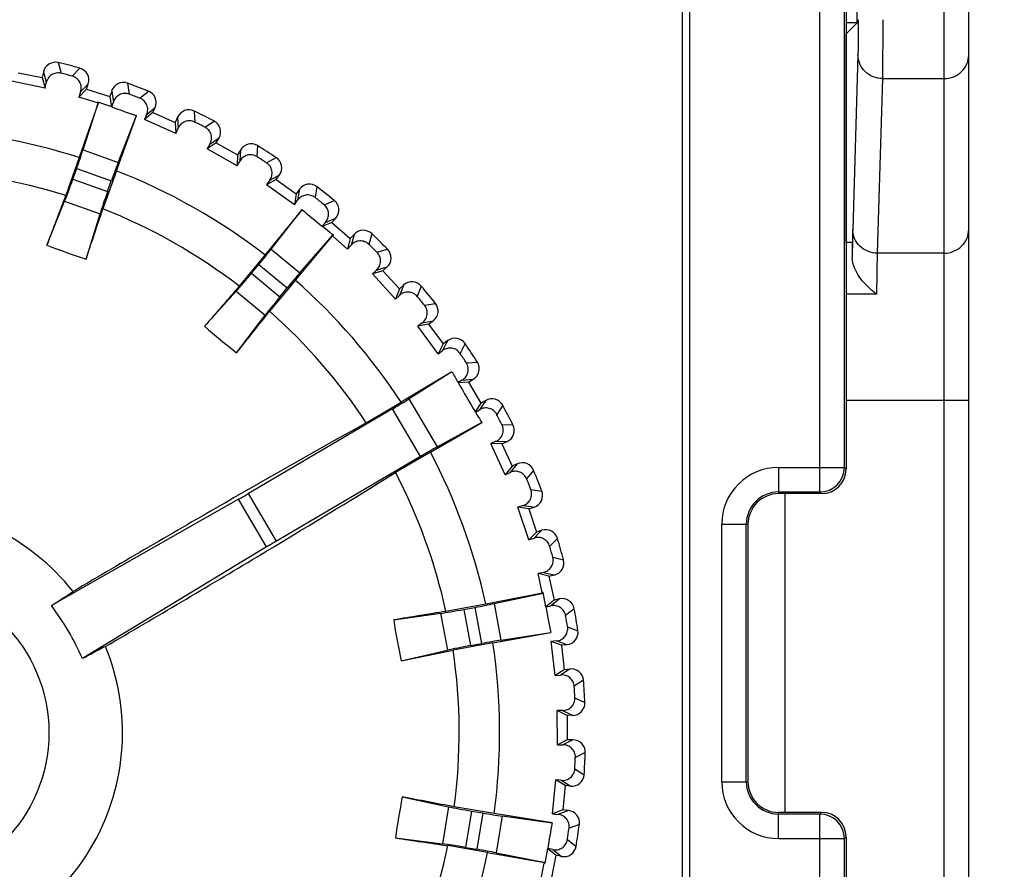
# Model space of a CAD drawing. Header units: millimetres. Extents: x 88 to 1193, y 471 to 1243.
# Tile 33 of 48: x 266 to 282, y 1105 to 1119. Entities that reach past the tile are written whole.
import ezdxf

# ---------------------------------------------------------------- set-up
doc = ezdxf.new("R2010")
doc.units = ezdxf.units.MM
doc.header["$LTSCALE"] = 20
doc.header["$PDMODE"] = 3
doc.header["$PDSIZE"] = 0.3
doc.layers.get('0').update_dxf_attribs({"linetype": 'CONTINUOUS'})
doc.layers.get('Defpoints').update_dxf_attribs({"linetype": 'CONTINUOUS'})
for name, color, linetype in [('0_M300_KNOB_D20_BL361', 7, 'CONTINUOUS'), ('33087215_M300_B_BODY_MH_BL357', 7, 'CONTINUOUS'), ('DIM', 6, 'CONTINUOUS'), ('MH300_KPD_COVER_BL360', 7, 'CONTINUOUS'), ('MH300_MEMBRANE_BL359', 7, 'CONTINUOUS')]:
    doc.layers.add(name, color=color, linetype=linetype)
doc.styles.get("Standard").update_dxf_attribs({"font": 'arial.ttf'})
doc.dimstyles.get("Standard").update_dxf_attribs({"dimtxt": 6, "dimasz": 4, "dimexe": 1, "dimexo": 1, "dimgap": 0.09, "dimtad": 1, "dimdec": 1, "dimzin": 0, "dimdsep": 46, "dimtxsty": 'Standard', "dimblk": '_FILLED', "dimcen": 0.09, "dimclrd": 256, "dimclre": 256, "dimadec": 0, "dimazin": 0, "dimtp": 0.1, "dimtm": 0.1, "dimtfac": 1, "dimtdec": 1, "dimtmove": 0, "dimatfit": 3, "dimldrblk": '_FILLED', "dimfxl": 1, "dimtolj": 1, "dimtzin": 0, "dimlwe": -1, "dimarcsym": 0})

# ---------------------------------------------------------------- blocks, each defined once
blk = doc.blocks.new('_FILLED')
at = {"color": 0, "linetype": 'ByBlock'}
blk.add_solid([(0, 0), (-1, 0.1667), (-1, -0.1667)], dxfattribs=at)
blk = doc.blocks.new('*D3')
at = {"layer": 'Defpoints', "color": 0, "transparency": 16777216}
for p in [(275.539, 1151.196), (275.539, 1137.088), (215.539, 1006.488)]:
    blk.add_point(p, dxfattribs=at)
at = {"layer": 'DIM', "color": 7, "transparency": 16777216}
for p, q in [((215.539, 1007.488), (215.539, 1152.196)), ((275.539, 1138.088), (275.539, 1152.196))]:
    blk.add_line(p, q, dxfattribs=at)
at = {"layer": 'DIM', "color": 7, "lineweight": -2, "transparency": 16777216}
blk.add_line((219.539, 1151.196), (271.539, 1151.196), dxfattribs=at)
at = {"layer": 'DIM', "color": 7, "lineweight": -2, "transparency": 16777216, "xscale": 4, "yscale": 4, "zscale": 4, "rotation": 180}
blk.add_blockref('_FILLED', (215.539, 1151.196), dxfattribs=at)
at = {"layer": 'DIM', "color": 7, "lineweight": -2, "transparency": 16777216, "xscale": 4, "yscale": 4, "zscale": 4}
blk.add_blockref('_FILLED', (275.539, 1151.196), dxfattribs=at)
at = {"layer": 'DIM', "color": 0, "transparency": 16777216, "insert": (245.539, 1155.708), "char_height": 6, "attachment_point": 5}
blk.add_mtext('\\A1;W1', dxfattribs=at)
blk = doc.blocks.new('*D5')
at = {"layer": 'Defpoints', "color": 0, "transparency": 16777216}
for p in [(275.539, 1136.438), (215.539, 1006.488), (296.206, 1006.488)]:
    blk.add_point(p, dxfattribs=at)
at = {"layer": 'DIM', "color": 7, "transparency": 16777216}
for p, q in [((276.539, 1136.438), (297.206, 1136.438)), ((216.539, 1006.488), (297.206, 1006.488))]:
    blk.add_line(p, q, dxfattribs=at)
at = {"layer": 'DIM', "color": 7, "lineweight": -2, "transparency": 16777216}
blk.add_line((296.206, 1132.438), (296.206, 1010.488), dxfattribs=at)
at = {"layer": 'DIM', "color": 7, "lineweight": -2, "transparency": 16777216, "xscale": 4, "yscale": 4, "zscale": 4}
for p, rotation in [((296.206, 1136.438), 90), ((296.206, 1006.488), 270)]:
    blk.add_blockref('_FILLED', p, dxfattribs=dict(at, rotation=rotation))
at = {"layer": 'DIM', "color": 0, "transparency": 16777216, "insert": (291.694, 1071.463), "char_height": 6, "attachment_point": 5, "rotation": 90}
blk.add_mtext('\\A1;H1', dxfattribs=at)
blk = doc.blocks.new('*D6')
at = {"layer": 'Defpoints', "color": 0, "transparency": 16777216}
for p in [(279.839, 1142.488), (309.133, 1142.488), (278.539, 1000.488)]:
    blk.add_point(p, dxfattribs=at)
at = {"layer": 'DIM', "color": 7, "transparency": 16777216}
for p, q in [((280.839, 1142.488), (310.133, 1142.488)), ((279.539, 1000.488), (310.133, 1000.488))]:
    blk.add_line(p, q, dxfattribs=at)
at = {"layer": 'DIM', "color": 7, "lineweight": -2, "transparency": 16777216}
blk.add_line((309.133, 1004.488), (309.133, 1138.488), dxfattribs=at)
at = {"layer": 'DIM', "color": 7, "lineweight": -2, "transparency": 16777216, "xscale": 4, "yscale": 4, "zscale": 4}
for p, rotation in [((309.133, 1142.488), 90), ((309.133, 1000.488), 270)]:
    blk.add_blockref('_FILLED', p, dxfattribs=dict(at, rotation=rotation))
at = {"layer": 'DIM', "color": 0, "transparency": 16777216, "insert": (304.633, 1071.488), "char_height": 6, "attachment_point": 5, "rotation": 90}
blk.add_mtext('\\A1;H', dxfattribs=at)

msp = doc.modelspace()

# ---------------------------------------------------------------- linework, layer by layer
at = {"layer": '0_M300_KNOB_D20_BL361', "linetype": 'Continuous'}
for p, q in [((266.192, 1118.42), (266.239, 1118.246)), ((266.419, 1118.2), (266.544, 1118.329)), ((265.539, 1118.255), (265.931, 1118.175)), ((265.949, 1118.266), (265.931, 1118.175)), ((265.931, 1118.175), (265.977, 1118.002)), ((265.949, 1118.266), (265.96, 1118.226)), ((265.96, 1118.226), (265.995, 1118.091)), ((265.977, 1118.002), (265.428, 1118.115)), ((265.977, 1118.002), (265.995, 1118.091)), ((266.556, 1117.945), (266.624, 1118.016)), ((266.624, 1118.016), (266.681, 1118.076)), ((266.653, 1117.987), (266.681, 1118.076)), ((267.321, 1118.083), (267.349, 1117.905)), ((266.653, 1117.987), (266.529, 1117.859)), ((266.556, 1117.945), (266.529, 1117.859)), ((266.833, 1117.763), (266.529, 1117.859)), ((266.653, 1117.987), (267.035, 1117.867)), ((267.063, 1117.955), (267.035, 1117.867)), ((267.035, 1117.867), (267.061, 1117.698)), ((267.063, 1117.955), (267.069, 1117.914)), ((267.069, 1117.914), (267.09, 1117.776)), ((267.523, 1117.84), (267.661, 1117.956)), ((266.842, 1117.76), (266.534, 1116.871)), ((266.596, 1116.995), (266.847, 1117.774)), ((266.842, 1117.76), (266.833, 1117.763)), ((266.837, 1117.777), (266.836, 1117.773)), ((266.842, 1117.76), (266.836, 1117.773)), ((267.065, 1117.697), (266.837, 1117.777)), ((267.065, 1117.697), (267.09, 1117.776)), ((267.707, 1117.636), (267.771, 1117.689)), ((267.734, 1117.604), (267.771, 1117.689)), ((267.139, 1116.657), (267.466, 1117.556)), ((267.169, 1116.791), (267.466, 1117.556)), ((267.734, 1117.604), (267.597, 1117.49)), ((267.633, 1117.572), (267.597, 1117.49)), ((267.633, 1117.572), (267.707, 1117.636)), ((267.734, 1117.604), (268.1, 1117.445)), ((268.138, 1117.53), (268.1, 1117.445)), ((268.138, 1117.53), (268.146, 1117.349)), ((268.407, 1117.63), (268.417, 1117.45)), ((268.11, 1117.266), (267.597, 1117.49)), ((268.1, 1117.445), (268.11, 1117.266)), ((268.583, 1117.367), (268.733, 1117.467)), ((268.11, 1117.266), (268.146, 1117.349)), ((268.768, 1117.111), (268.62, 1117.011)), ((268.665, 1117.089), (268.62, 1117.011)), ((268.665, 1117.089), (268.745, 1117.144)), ((268.745, 1117.144), (268.814, 1117.191)), ((268.768, 1117.111), (268.814, 1117.191)), ((268.768, 1117.111), (269.116, 1116.913)), ((269.441, 1117.066), (269.431, 1116.886)), ((266.596, 1116.995), (267.169, 1116.791)), ((269.107, 1116.735), (268.62, 1117.011)), ((269.116, 1116.913), (269.107, 1116.735)), ((269.162, 1116.994), (269.116, 1116.913)), ((269.162, 1116.994), (269.151, 1116.813)), ((266.534, 1116.871), (266.313, 1116.25)), ((269.107, 1116.735), (269.151, 1116.813)), ((269.588, 1116.786), (269.747, 1116.87)), ((266.43, 1116.517), (266.492, 1116.691)), ((266.492, 1116.691), (267.057, 1116.49)), ((267.139, 1116.657), (266.918, 1116.035)), ((269.726, 1116.547), (269.8, 1116.587)), ((269.746, 1116.511), (269.8, 1116.587)), ((266.43, 1116.517), (266.995, 1116.316)), ((266.995, 1116.316), (267.057, 1116.49)), ((269.746, 1116.511), (269.587, 1116.428)), ((269.64, 1116.501), (269.587, 1116.428)), ((270.043, 1116.102), (269.587, 1116.428)), ((269.64, 1116.501), (269.726, 1116.547)), ((269.746, 1116.511), (270.071, 1116.279)), ((270.41, 1116.396), (270.381, 1116.218)), ((270.071, 1116.279), (270.043, 1116.102)), ((270.125, 1116.354), (270.071, 1116.279)), ((270.125, 1116.354), (270.095, 1116.176)), ((266.007, 1115.442), (266.296, 1116.158)), ((266.296, 1116.158), (266.873, 1115.953)), ((270.043, 1116.102), (270.095, 1116.176)), ((270.527, 1116.102), (270.694, 1116.17)), ((266.645, 1115.216), (266.873, 1115.953)), ((270.167, 1116.024), (269.563, 1115.281)), ((269.663, 1115.376), (270.167, 1116.024)), ((270.549, 1115.814), (270.493, 1115.752)), ((270.68, 1115.598), (270.493, 1115.752)), ((270.655, 1115.813), (270.496, 1115.749)), ((270.549, 1115.814), (270.639, 1115.851)), ((270.639, 1115.851), (270.716, 1115.883)), ((270.655, 1115.813), (270.716, 1115.883)), ((270.655, 1115.813), (270.954, 1115.548)), ((270.058, 1114.873), (270.662, 1115.593)), ((270.132, 1114.989), (270.671, 1115.604)), ((270.662, 1115.593), (270.677, 1115.594)), ((270.669, 1115.586), (270.662, 1115.593)), ((270.68, 1115.598), (270.677, 1115.594)), ((271.016, 1115.617), (270.954, 1115.548)), ((271.016, 1115.617), (270.993, 1115.535)), ((271.303, 1115.629), (271.256, 1115.455)), ((270.908, 1115.375), (270.669, 1115.586)), ((270.954, 1115.548), (270.908, 1115.375)), ((270.908, 1115.375), (270.967, 1115.443)), ((270.993, 1115.535), (270.967, 1115.443)), ((269.563, 1115.281), (269.142, 1114.773)), ((269.663, 1115.376), (270.132, 1114.989)), ((271.389, 1115.325), (271.562, 1115.374)), ((269.344, 1114.983), (269.461, 1115.126)), ((269.461, 1115.126), (269.924, 1114.744)), ((269.344, 1114.983), (269.806, 1114.601)), ((271.381, 1115.035), (271.314, 1114.975)), ((271.486, 1115.024), (271.314, 1114.975)), ((271.692, 1114.562), (271.314, 1114.975)), ((271.381, 1115.035), (271.463, 1115.06)), ((271.463, 1115.06), (271.555, 1115.086)), ((271.486, 1115.024), (271.555, 1115.086)), ((271.486, 1115.024), (271.756, 1114.729)), ((270.058, 1114.873), (269.637, 1114.364)), ((271.824, 1114.791), (271.756, 1114.729)), ((271.824, 1114.791), (271.793, 1114.712)), ((268.579, 1114.118), (269.095, 1114.692)), ((269.095, 1114.692), (269.567, 1114.302)), ((269.806, 1114.601), (269.924, 1114.744)), ((271.756, 1114.729), (271.692, 1114.562)), ((271.793, 1114.712), (271.758, 1114.623)), ((272.112, 1114.773), (272.047, 1114.605)), ((271.692, 1114.562), (271.758, 1114.623)), ((272.165, 1114.461), (272.343, 1114.492)), ((269.101, 1113.687), (269.567, 1114.302)), ((272.127, 1114.174), (272.054, 1114.121)), ((272.23, 1114.152), (272.054, 1114.121)), ((272.127, 1114.174), (272.305, 1114.207)), ((272.23, 1114.152), (272.305, 1114.207)), ((272.23, 1114.152), (272.468, 1113.83)), ((272.387, 1113.671), (272.054, 1114.121)), ((272.468, 1113.83), (272.387, 1113.671)), ((272.542, 1113.885), (272.468, 1113.83)), ((272.542, 1113.885), (272.503, 1113.809)), ((272.826, 1113.837), (272.744, 1113.677)), ((272.387, 1113.671), (272.459, 1113.725)), ((272.503, 1113.809), (272.459, 1113.725)), ((272.847, 1113.521), (273.027, 1113.534)), ((272.612, 1113.373), (271.784, 1112.878)), ((272.612, 1113.373), (271.916, 1112.936)), ((272.779, 1113.24), (272.711, 1113.201)), ((272.879, 1113.207), (272.713, 1113.196)), ((272.779, 1113.24), (272.959, 1113.254)), ((272.879, 1113.207), (272.959, 1113.254)), ((272.879, 1113.207), (273.082, 1112.862)), ((271.215, 1112.543), (271.784, 1112.878)), ((272.376, 1112.153), (271.916, 1112.936)), ((273.082, 1112.862), (272.991, 1112.723)), ((273.162, 1112.909), (273.082, 1112.862)), ((273.162, 1112.909), (273.115, 1112.838)), ((271.641, 1112.769), (269.295, 1111.391)), ((272.097, 1111.993), (271.641, 1112.769)), ((272.994, 1112.718), (273.062, 1112.758)), ((273.115, 1112.838), (273.062, 1112.758)), ((273.439, 1112.832), (273.341, 1112.681)), ((272.261, 1112.066), (273.097, 1112.548)), ((273.097, 1112.548), (272.376, 1112.153)), ((273.427, 1112.516), (273.607, 1112.509)), ((273.329, 1112.243), (273.247, 1112.206)), ((273.329, 1112.243), (273.51, 1112.238)), ((273.426, 1112.199), (273.51, 1112.238)), ((272.261, 1112.066), (271.692, 1111.731)), ((273.426, 1112.199), (273.247, 1112.206)), ((273.479, 1111.696), (273.247, 1112.206)), ((273.426, 1112.199), (273.591, 1111.835)), ((272.097, 1111.993), (269.751, 1110.615)), ((273.591, 1111.835), (273.479, 1111.696)), ((273.622, 1111.808), (273.561, 1111.734)), ((273.676, 1111.874), (273.591, 1111.835)), ((273.676, 1111.874), (273.622, 1111.808)), ((273.944, 1111.768), (273.83, 1111.628)), ((273.479, 1111.696), (273.561, 1111.734)), ((273.898, 1111.454), (274.076, 1111.429)), ((269.133, 1111.297), (266.08, 1109.561)), ((269.59, 1110.519), (269.133, 1111.297)), ((269.751, 1110.615), (269.295, 1111.391)), ((273.773, 1111.194), (273.687, 1111.165)), ((273.864, 1111.14), (273.687, 1111.165)), ((273.864, 1110.634), (273.687, 1111.165)), ((273.773, 1111.194), (273.903, 1111.176)), ((273.864, 1111.14), (273.952, 1111.169)), ((273.864, 1111.14), (273.991, 1110.761)), ((273.903, 1111.176), (273.952, 1111.169)), ((274.079, 1110.79), (273.991, 1110.761)), ((274.079, 1110.79), (274.018, 1110.73)), ((273.991, 1110.761), (273.864, 1110.634)), ((273.864, 1110.634), (273.95, 1110.663)), ((274.018, 1110.73), (273.95, 1110.663)), ((274.334, 1110.657), (274.206, 1110.529)), ((269.59, 1110.519), (266.587, 1108.697)), ((274.256, 1110.35), (274.431, 1110.306)), ((274.104, 1110.104), (274.016, 1110.085)), ((274.19, 1110.041), (274.016, 1110.085)), ((274.085, 1109.773), (274.016, 1110.085)), ((274.104, 1110.104), (274.232, 1110.073)), ((274.19, 1110.041), (274.28, 1110.061)), ((274.19, 1110.041), (274.276, 1109.65)), ((274.232, 1110.073), (274.28, 1110.061)), ((274.087, 1109.764), (273.163, 1109.586)), ((273.301, 1109.595), (274.101, 1109.766)), ((274.087, 1109.764), (274.085, 1109.773)), ((274.087, 1109.764), (274.095, 1109.776)), ((274.1, 1109.777), (274.095, 1109.776)), ((274.143, 1109.539), (274.1, 1109.777)), ((274.276, 1109.65), (274.143, 1109.543)), ((274.366, 1109.67), (274.276, 1109.65)), ((274.366, 1109.67), (274.299, 1109.617)), ((273.163, 1109.586), (272.514, 1109.467)), ((272.804, 1109.499), (272.986, 1109.532)), ((272.804, 1109.499), (272.913, 1108.909)), ((272.986, 1109.532), (273.094, 1108.942)), ((273.301, 1109.595), (273.411, 1108.997)), ((274.143, 1109.539), (274.225, 1109.557)), ((274.299, 1109.617), (274.225, 1109.557)), ((274.606, 1109.511), (274.466, 1109.398)), ((271.662, 1109.328), (272.426, 1109.436)), ((272.426, 1109.436), (272.537, 1108.833)), ((274.497, 1109.214), (274.666, 1109.152)), ((273.28, 1108.955), (274.222, 1109.121)), ((273.411, 1108.997), (274.222, 1109.121)), ((273.28, 1108.955), (272.631, 1108.836)), ((272.913, 1108.909), (273.094, 1108.942)), ((274.32, 1108.985), (274.23, 1108.975)), ((274.398, 1108.914), (274.23, 1108.975)), ((274.293, 1108.419), (274.23, 1108.975)), ((274.32, 1108.985), (274.444, 1108.941)), ((274.49, 1108.924), (274.398, 1108.914)), ((274.398, 1108.914), (274.443, 1108.516)), ((274.444, 1108.941), (274.49, 1108.924)), ((271.785, 1108.662), (272.537, 1108.833)), ((274.535, 1108.527), (274.443, 1108.516)), ((274.535, 1108.527), (274.465, 1108.482)), ((274.443, 1108.516), (274.293, 1108.419)), ((274.293, 1108.419), (274.382, 1108.429)), ((274.465, 1108.482), (274.382, 1108.429)), ((274.757, 1108.343), (274.606, 1108.245)), ((274.617, 1108.059), (274.779, 1107.98)), ((274.488, 1107.771), (274.327, 1107.85)), ((274.417, 1107.85), (274.327, 1107.85)), ((274.331, 1107.29), (274.327, 1107.85)), ((274.417, 1107.85), (274.505, 1107.808)), ((274.58, 1107.772), (274.488, 1107.771)), ((274.488, 1107.771), (274.491, 1107.371)), ((274.505, 1107.808), (274.58, 1107.772)), ((274.491, 1107.371), (274.331, 1107.29)), ((274.331, 1107.29), (274.421, 1107.291)), ((274.509, 1107.334), (274.421, 1107.291)), ((274.583, 1107.372), (274.491, 1107.371)), ((274.583, 1107.372), (274.509, 1107.334)), ((274.785, 1107.166), (274.624, 1107.084)), ((274.616, 1106.898), (274.769, 1106.803)), ((274.251, 1106.163), (274.306, 1106.72)), ((274.457, 1106.625), (274.306, 1106.72)), ((274.395, 1106.711), (274.306, 1106.72)), ((274.395, 1106.711), (274.479, 1106.66)), ((274.457, 1106.625), (274.418, 1106.227)), ((274.55, 1106.616), (274.457, 1106.625)), ((274.479, 1106.66), (274.55, 1106.616)), ((271.802, 1106.439), (272.556, 1106.279)), ((272.556, 1106.279), (272.455, 1105.675)), ((273.301, 1106.168), (272.65, 1106.278)), ((272.933, 1106.209), (272.833, 1105.617)), ((272.933, 1106.209), (273.115, 1106.178)), ((273.115, 1106.178), (273.016, 1105.587)), ((274.246, 1106.016), (273.301, 1106.168)), ((273.433, 1106.129), (273.332, 1105.529)), ((273.433, 1106.129), (274.246, 1106.016)), ((274.418, 1106.227), (274.251, 1106.163)), ((274.251, 1106.163), (274.341, 1106.154)), ((274.471, 1106.203), (274.341, 1106.154)), ((274.511, 1106.218), (274.418, 1106.227)), ((274.511, 1106.218), (274.471, 1106.203)), ((274.69, 1105.992), (274.521, 1105.928)), ((271.689, 1105.771), (272.455, 1105.675)), ((273.194, 1105.535), (272.544, 1105.645)), ((274.494, 1105.744), (274.635, 1105.633)), ((272.833, 1105.617), (273.016, 1105.587)), ((273.194, 1105.535), (274.12, 1105.372)), ((273.332, 1105.529), (274.135, 1105.37)), ((274.133, 1105.359), (274.173, 1105.597)), ((274.255, 1105.58), (274.173, 1105.597)), ((274.307, 1105.488), (274.173, 1105.594)), ((274.307, 1105.488), (274.227, 1105.096)), ((274.255, 1105.58), (274.332, 1105.521)), ((274.398, 1105.47), (274.307, 1105.488)), ((274.332, 1105.521), (274.398, 1105.47)), ((274.054, 1105.05), (274.118, 1105.362)), ((274.118, 1105.362), (274.12, 1105.372)), ((274.12, 1105.372), (274.128, 1105.36)), ((274.133, 1105.359), (274.128, 1105.36))]:
    msp.add_line(p, q, dxfattribs=at)
msp.add_circle((263.539, 1107.488), 2.501, dxfattribs=at)
for centre, radius, start, end in [((266.145, 1118.226), 0.2, 76.3718, 168.4534), ((263.539, 1107.488), 11.25, 74.5091, 76.3611), ((266.491, 1118.136), 0.2, 342.4167, 74.4984), ((263.539, 1107.488), 11.092, 74.9543, 75.9159), ((267.253, 1117.895), 0.2, 70.3718, 162.4534), ((263.539, 1107.488), 11.25, 68.5091, 70.3611), ((263.539, 1107.488), 11.092, 68.9543, 69.9159), ((267.588, 1117.769), 0.2, 336.4167, 68.4984), ((277.706, 1147.357), 31.512, 250.2637, 251.0368), ((268.321, 1117.45), 0.2, 64.3718, 156.4534), ((263.539, 1107.488), 11.25, 62.5091, 64.3611), ((263.539, 1107.488), 11.092, 62.9543, 63.9159), ((268.64, 1117.29), 0.2, 330.4167, 62.4984), ((263.539, 1107.488), 9.85, 72.3023, 87.6946), ((269.336, 1116.895), 0.2, 58.3718, 150.4534), ((263.539, 1107.488), 11.25, 56.5091, 58.3611), ((263.539, 1107.488), 11.092, 56.9543, 57.9159), ((269.637, 1116.703), 0.2, 324.4168, 56.4983), ((263.539, 1107.488), 9.191, 72.4363, 87.4978), ((263.539, 1107.488), 9.85, 52.3023, 68.5678), ((270.288, 1116.238), 0.2, 52.3718, 144.4534), ((263.539, 1107.488), 11.25, 50.5091, 52.3611), ((415.918, 1059.206), 160.112, 159.12841, 159.43744), ((263.539, 1107.488), 11.092, 50.9543, 51.9159), ((270.567, 1116.015), 0.2, 318.4168, 50.4983), ((109.786, 1167.89), 165.467, 341.43771, 341.73674), ((263.539, 1107.488), 9.191, 52.4363, 68.4338), ((290.492, 1140.104), 31.512, 229.8334, 230.6064), ((271.165, 1115.485), 0.2, 46.3718, 138.4534), ((263.539, 1107.488), 11.25, 44.5091, 46.3611), ((270.147, 1126.08), 11.415, 248.7367, 252.1335), ((263.539, 1107.488), 11.092, 44.9543, 45.9159), ((271.42, 1115.234), 0.2, 312.4168, 44.4983), ((263.539, 1107.488), 9.85, 33.1756, 48.5678), ((271.959, 1114.644), 0.2, 40.3718, 132.4534), ((390.215, 1010.001), 160.112, 139.12841, 139.43744), ((263.539, 1107.488), 11.25, 38.5091, 40.3611), ((263.539, 1107.488), 11.092, 38.9543, 39.9159), ((272.186, 1114.368), 0.2, 306.4168, 38.4983), ((139.717, 1216.834), 165.467, 321.43771, 321.73674), ((263.539, 1107.488), 9.191, 33.3723, 48.4338), ((276.107, 1122.699), 11.415, 228.7367, 232.1335), ((272.661, 1113.724), 0.2, 34.3718, 126.4534), ((263.539, 1107.488), 11.25, 32.5091, 34.3611), ((263.539, 1107.488), 11.092, 32.9543, 33.9159), ((272.858, 1113.426), 0.2, 300.4167, 32.4984), ((300.096, 1128.964), 31.598, 209.5665, 209.9259), ((300.02, 1128.92), 31.51, 209.9261, 210.9441), ((273.263, 1112.737), 0.2, 28.3718, 120.4534), ((300.095, 1128.966), 31.598, 210.9442, 211.3037), ((263.539, 1107.488), 11.25, 26.5091, 28.3611), ((263.539, 1107.488), 11.092, 26.9543, 27.9159), ((273.428, 1112.42), 0.2, 294.4167, 26.4985), ((263.539, 1107.488), 9.85, 12.3023, 27.6946), ((273.759, 1111.692), 0.2, 22.3718, 114.4534), ((263.539, 1107.488), 11.25, 20.5091, 22.3611), ((263.539, 1107.488), 9.191, 12.4363, 27.4978), ((263.539, 1107.488), 11.092, 20.9543, 21.9159), ((273.889, 1111.359), 0.2, 288.4168, 20.4983), ((263.539, 1107.488), 3.7, 38.5117, 142.3584), ((274.142, 1110.6), 0.2, 16.3718, 108.4534), ((263.539, 1107.488), 11.25, 14.5091, 16.3611), ((263.539, 1107.488), 11.092, 14.9543, 15.9159), ((274.237, 1110.256), 0.2, 282.4167, 14.4984), ((251.346, 1132.626), 27.369, 302.5706, 303.456), ((274.409, 1109.475), 0.2, 10.3718, 102.4534), ((262.494, 1106.873), 4.482, 24.0193, 36.8509), ((305.151, 1115.154), 31.512, 190.2637, 191.0368), ((263.539, 1107.488), 11.25, 8.5091, 10.3611), ((297.916, 951.383), 160.112, 99.12841, 99.43744), ((282.944, 1111.061), 11.415, 188.7367, 192.1335), ((263.539, 1107.488), 11.092, 8.9543, 9.9159), ((274.468, 1109.123), 0.2, 276.4168, 8.4983), ((263.539, 1107.488), 3.7, 278.5117, 22.3584), ((279.563, 1084.599), 27.369, 117.4141, 118.2996), ((263.539, 1107.488), 9.85, 352.3023, 8.5678), ((238.972, 1270.843), 165.467, 281.43771, 281.73674), ((263.539, 1107.488), 9.191, 352.4363, 8.4338), ((274.558, 1108.328), 0.2, 4.3718, 96.4534), ((263.539, 1107.488), 11.092, 2.9543, 3.9159), ((263.539, 1107.488), 11.25, 2.5091, 4.3611), ((274.579, 1107.971), 0.2, 270.4167, 2.4984), ((274.585, 1107.172), 0.2, 358.3718, 90.4534), ((263.539, 1107.488), 11.092, 356.9543, 357.9159), ((263.539, 1107.488), 11.25, 356.5091, 358.3611), ((274.569, 1106.815), 0.2, 264.4168, 356.4983), ((282.997, 1104.209), 11.415, 168.7367, 172.1335), ((242.452, 949.04), 160.112, 79.12841, 79.43744), ((274.491, 1106.019), 0.2, 352.3718, 84.4534), ((305.262, 1100.454), 31.512, 169.8334, 170.6064), ((263.539, 1107.488), 11.25, 350.5091, 352.3611), ((263.539, 1107.488), 11.092, 350.9543, 351.9159), ((296.325, 1269.394), 165.467, 261.43771, 261.73674), ((263.539, 1107.488), 9.191, 333.3723, 348.4338), ((263.539, 1107.488), 9.85, 333.1756, 348.5678), ((274.438, 1105.666), 0.2, 258.4168, 350.4984)]:
    msp.add_arc(centre, radius, start, end, dxfattribs=at)
for centre, major_axis, start_param, end_param in [((266.475, 1116.697), (0.167, 0.471), -1.570796, -0.872665), ((267.074, 1116.484), (0.167, 0.471), 0.872665, 1.570796), ((266.413, 1116.522), (0.167, 0.471), -2.443461, -1.570796), ((267.012, 1116.31), (0.167, 0.471), -4.712389, -3.839724), ((269.448, 1115.137), (0.318, 0.385), -1.570796, -0.872665), ((269.33, 1114.995), (0.318, 0.385), -2.443461, -1.570796), ((269.937, 1114.733), (0.318, 0.385), 0.872665, 1.570796), ((269.82, 1114.59), (0.318, 0.385), -4.712389, -3.839724), ((271.632, 1112.784), (0.431, 0.253), -1.570796, -0.872665), ((272.105, 1111.978), (0.431, 0.253), 0.872665, 1.570796), ((269.286, 1111.406), (0.431, 0.253), -1.954769, -1.570796), ((269.76, 1110.6), (0.431, 0.253), 1.570796, 1.954769), ((272.801, 1109.516), (0.492, 0.091), -2.443461, -1.570796), ((272.983, 1109.55), (0.492, 0.091), -1.570796, -0.872665), ((272.916, 1108.892), (0.492, 0.091), 1.570796, 2.443461), ((273.098, 1108.925), (0.492, 0.091), 0.872665, 1.570796), ((272.936, 1106.226), (0.493, -0.083), -2.443461, -1.570796), ((273.118, 1106.195), (0.493, -0.083), -1.570796, -0.872665), ((272.83, 1105.6), (0.493, -0.083), 1.570796, 2.443461), ((273.013, 1105.569), (0.493, -0.083), 0.872665, 1.570796)]:
    msp.add_ellipse(centre, major_axis=major_axis, ratio=0.034921, start_param=start_param, end_param=end_param, dxfattribs=at)
for points, knots in [([(266.239, 1118.246), (266.212, 1118.253), (266.157, 1118.255), (266.08, 1118.225), (266.021, 1118.167), (266, 1118.117), (265.995, 1118.091)], [0, 0, 0, 0, 0.252604, 0.503567, 0.752436, 1, 1, 1, 1]), ([(266.556, 1117.945), (266.564, 1117.97), (266.571, 1118.025), (266.548, 1118.104), (266.495, 1118.167), (266.445, 1118.193), (266.419, 1118.2)], [0, 0, 0, 0, 0.247564, 0.496433, 0.747396, 1, 1, 1, 1]), ([(267.349, 1117.905), (267.323, 1117.915), (267.268, 1117.923), (267.188, 1117.901), (267.124, 1117.85), (267.097, 1117.801), (267.09, 1117.776)], [0, 0, 0, 0, 0.252604, 0.503567, 0.752436, 1, 1, 1, 1]), ([(267.633, 1117.572), (267.644, 1117.597), (267.656, 1117.65), (267.641, 1117.731), (267.595, 1117.8), (267.548, 1117.83), (267.523, 1117.84)], [0, 0, 0, 0, 0.247564, 0.496433, 0.747396, 1, 1, 1, 1]), ([(268.417, 1117.45), (268.392, 1117.462), (268.338, 1117.476), (268.257, 1117.462), (268.187, 1117.418), (268.156, 1117.373), (268.146, 1117.349)], [0, 0, 0, 0, 0.252604, 0.503567, 0.752436, 1, 1, 1, 1]), ([(268.665, 1117.089), (268.678, 1117.112), (268.695, 1117.164), (268.689, 1117.246), (268.651, 1117.32), (268.607, 1117.355), (268.583, 1117.367)], [0, 0, 0, 0, 0.247564, 0.496433, 0.747396, 1, 1, 1, 1]), ([(269.431, 1116.886), (269.408, 1116.9), (269.356, 1116.92), (269.273, 1116.915), (269.2, 1116.878), (269.164, 1116.836), (269.151, 1116.813)], [0, 0, 0, 0, 0.25262, 0.503596, 0.752449, 1, 1, 1, 1]), ([(269.64, 1116.501), (269.656, 1116.522), (269.678, 1116.572), (269.681, 1116.654), (269.65, 1116.731), (269.611, 1116.771), (269.588, 1116.786)], [0, 0, 0, 0, 0.247564, 0.496433, 0.747396, 1, 1, 1, 1]), ([(270.381, 1116.218), (270.36, 1116.235), (270.31, 1116.26), (270.227, 1116.264), (270.15, 1116.235), (270.11, 1116.197), (270.095, 1116.176)], [0, 0, 0, 0, 0.252604, 0.503567, 0.752436, 1, 1, 1, 1]), ([(270.549, 1115.814), (270.567, 1115.834), (270.594, 1115.881), (270.605, 1115.962), (270.583, 1116.042), (270.548, 1116.085), (270.527, 1116.102)], [0, 0, 0, 0, 0.247564, 0.496433, 0.747396, 1, 1, 1, 1]), ([(271.256, 1115.455), (271.237, 1115.474), (271.19, 1115.504), (271.108, 1115.516), (271.028, 1115.496), (270.985, 1115.463), (270.967, 1115.443)], [0, 0, 0, 0, 0.252604, 0.503567, 0.752436, 1, 1, 1, 1]), ([(271.381, 1115.035), (271.4, 1115.053), (271.433, 1115.097), (271.452, 1115.177), (271.439, 1115.259), (271.408, 1115.306), (271.389, 1115.325)], [0, 0, 0, 0, 0.247564, 0.496433, 0.747396, 1, 1, 1, 1]), ([(272.047, 1114.605), (272.03, 1114.626), (271.986, 1114.661), (271.906, 1114.681), (271.824, 1114.669), (271.778, 1114.641), (271.758, 1114.623)], [0, 0, 0, 0, 0.252604, 0.503567, 0.752436, 1, 1, 1, 1]), ([(272.127, 1114.174), (272.148, 1114.19), (272.185, 1114.231), (272.213, 1114.308), (272.208, 1114.391), (272.182, 1114.44), (272.165, 1114.461)], [0, 0, 0, 0, 0.247564, 0.496433, 0.747396, 1, 1, 1, 1]), ([(272.744, 1113.677), (272.729, 1113.699), (272.689, 1113.738), (272.612, 1113.767), (272.53, 1113.764), (272.48, 1113.74), (272.459, 1113.725)], [0, 0, 0, 0, 0.252604, 0.503567, 0.752436, 1, 1, 1, 1]), ([(272.779, 1113.24), (272.802, 1113.254), (272.843, 1113.29), (272.878, 1113.364), (272.882, 1113.447), (272.862, 1113.499), (272.847, 1113.521)], [0, 0, 0, 0, 0.247564, 0.496433, 0.747396, 1, 1, 1, 1]), ([(273.341, 1112.681), (273.328, 1112.705), (273.293, 1112.748), (273.219, 1112.785), (273.137, 1112.79), (273.085, 1112.772), (273.062, 1112.758)], [0, 0, 0, 0, 0.252604, 0.503567, 0.752436, 1, 1, 1, 1]), ([(271.215, 1112.543), (270.446, 1112.115), (268.847, 1111.206), (267.259, 1110.279), (266.435, 1109.792)], [0, 0, 0, 0, 0.47886, 1, 1, 1, 1]), ([(273.329, 1112.243), (273.354, 1112.254), (273.398, 1112.286), (273.441, 1112.356), (273.454, 1112.438), (273.439, 1112.491), (273.427, 1112.516)], [0, 0, 0, 0, 0.247564, 0.496433, 0.747396, 1, 1, 1, 1]), ([(273.83, 1111.628), (273.82, 1111.653), (273.789, 1111.699), (273.719, 1111.744), (273.638, 1111.758), (273.585, 1111.745), (273.561, 1111.734)], [0, 0, 0, 0, 0.252604, 0.503567, 0.752436, 1, 1, 1, 1]), ([(266.961, 1108.895), (267.789, 1109.378), (269.371, 1110.314), (270.943, 1111.268), (271.692, 1111.731)], [0, 0, 0, 0, 0.52114, 1, 1, 1, 1]), ([(273.773, 1111.194), (273.798, 1111.202), (273.846, 1111.229), (273.896, 1111.294), (273.917, 1111.374), (273.908, 1111.429), (273.898, 1111.454)], [0, 0, 0, 0, 0.247563, 0.496433, 0.747398, 1, 1, 1, 1]), ([(274.206, 1110.529), (274.199, 1110.555), (274.173, 1110.605), (274.108, 1110.657), (274.029, 1110.679), (273.975, 1110.671), (273.95, 1110.663)], [0, 0, 0, 0, 0.252604, 0.503567, 0.752436, 1, 1, 1, 1]), ([(274.104, 1110.104), (274.13, 1110.109), (274.18, 1110.131), (274.237, 1110.191), (274.266, 1110.268), (274.263, 1110.324), (274.256, 1110.35)], [0, 0, 0, 0, 0.247564, 0.496433, 0.747396, 1, 1, 1, 1]), ([(274.466, 1109.398), (274.461, 1109.424), (274.441, 1109.476), (274.382, 1109.534), (274.305, 1109.565), (274.25, 1109.563), (274.225, 1109.557)], [0, 0, 0, 0, 0.252604, 0.503567, 0.752436, 1, 1, 1, 1]), ([(274.32, 1108.985), (274.346, 1108.988), (274.398, 1109.004), (274.461, 1109.058), (274.498, 1109.132), (274.501, 1109.187), (274.497, 1109.214)], [0, 0, 0, 0, 0.247564, 0.496433, 0.747396, 1, 1, 1, 1]), ([(274.606, 1108.245), (274.604, 1108.272), (274.589, 1108.326), (274.536, 1108.39), (274.463, 1108.428), (274.409, 1108.432), (274.382, 1108.429)], [0, 0, 0, 0, 0.252604, 0.503567, 0.752436, 1, 1, 1, 1]), ([(274.417, 1107.85), (274.444, 1107.85), (274.497, 1107.861), (274.565, 1107.907), (274.61, 1107.977), (274.618, 1108.032), (274.617, 1108.059)], [0, 0, 0, 0, 0.247557, 0.496409, 0.747381, 1, 1, 1, 1]), ([(274.624, 1107.084), (274.625, 1107.111), (274.616, 1107.166), (274.57, 1107.235), (274.502, 1107.281), (274.448, 1107.291), (274.421, 1107.291)], [0, 0, 0, 0, 0.252604, 0.503567, 0.752436, 1, 1, 1, 1]), ([(274.395, 1106.711), (274.422, 1106.708), (274.476, 1106.713), (274.549, 1106.753), (274.6, 1106.817), (274.615, 1106.871), (274.616, 1106.898)], [0, 0, 0, 0, 0.247564, 0.496433, 0.747396, 1, 1, 1, 1]), ([(274.521, 1105.928), (274.525, 1105.955), (274.522, 1106.01), (274.484, 1106.084), (274.42, 1106.136), (274.368, 1106.152), (274.341, 1106.154)], [0, 0, 0, 0, 0.252604, 0.503567, 0.752436, 1, 1, 1, 1]), ([(274.255, 1105.58), (274.281, 1105.575), (274.336, 1105.574), (274.412, 1105.606), (274.47, 1105.665), (274.489, 1105.717), (274.494, 1105.744)], [0, 0, 0, 0, 0.247564, 0.496433, 0.747396, 1, 1, 1, 1])]:
    msp.add_open_spline(points, degree=3, knots=knots, dxfattribs=at)
at = {"layer": '33087215_M300_B_BODY_MH_BL357', "linetype": 'Continuous'}
for p, q in [((280.639, 1092.086), (280.639, 1139.988)), ((281.039, 1091.686), (281.039, 1139.988)), ((279.222, 1119.068), (279.222, 1119.907)), ((279.222, 1119.068), (279.039, 1119.068)), ((279.222, 1119.068), (279.041, 1118.888)), ((279.041, 1115.488), (279.041, 1118.888)), ((279.232, 1118.544), (279.147, 1115.696)), ((279.632, 1118.16), (279.547, 1115.312)), ((279.632, 1118.16), (280.639, 1118.16)), ((279.135, 1115.488), (279.039, 1115.488)), ((280.639, 1115.312), (279.547, 1115.312)), ((279.536, 1114.642), (279.039, 1114.642)), ((279.039, 1112.912), (281.039, 1112.912)), ((278.039, 1111.388), (278.039, 1106.188))]:
    msp.add_line(p, q, dxfattribs=at)
for points, knots in [([(279.236, 1119.12), (279.236, 1119), (279.236, 1118.836), (279.234, 1118.644), (279.233, 1118.572), (279.232, 1118.544)], [0, 0, 0, 0, 0.625073, 0.856507, 1, 1, 1, 1]), ([(279.636, 1119.12), (279.636, 1118.92), (279.636, 1118.646), (279.634, 1118.326), (279.633, 1118.206), (279.632, 1118.16)], [0, 0, 0, 0, 0.625082, 0.856517, 1, 1, 1, 1]), ([(279.632, 1118.16), (279.58, 1118.16), (279.476, 1118.18), (279.343, 1118.265), (279.254, 1118.393), (279.232, 1118.494), (279.232, 1118.544)], [0, 0, 0, 0, 0.254586, 0.506625, 0.754787, 1, 1, 1, 1]), ([(280.639, 1118.16), (280.691, 1118.16), (280.796, 1118.18), (280.929, 1118.265), (281.018, 1118.393), (281.039, 1118.494), (281.039, 1118.544)], [0, 0, 0, 0, 0.254682, 0.506647, 0.754719, 1, 1, 1, 1]), ([(279.147, 1115.696), (279.145, 1115.633), (279.142, 1115.48), (279.14, 1115.326), (279.139, 1115.236)], [0, 0, 0, 0, 0.410018, 1, 1, 1, 1]), ([(279.547, 1115.312), (279.495, 1115.312), (279.391, 1115.332), (279.258, 1115.417), (279.168, 1115.545), (279.147, 1115.646), (279.147, 1115.696)], [0, 0, 0, 0, 0.254586, 0.506625, 0.754787, 1, 1, 1, 1]), ([(280.639, 1115.312), (280.691, 1115.312), (280.796, 1115.332), (280.929, 1115.417), (281.018, 1115.544), (281.039, 1115.646), (281.039, 1115.696)], [0, 0, 0, 0, 0.254682, 0.506647, 0.754719, 1, 1, 1, 1]), ([(279.135, 1115.488), (279.135, 1115.488), (279.135, 1115.485), (279.136, 1115.483), (279.136, 1115.477), (279.136, 1115.47), (279.136, 1115.46), (279.137, 1115.449), (279.137, 1115.435), (279.137, 1115.413), (279.138, 1115.381), (279.138, 1115.338), (279.139, 1115.289), (279.139, 1115.254), (279.139, 1115.236)], [0, 0, 0, 0, 0.004434, 0.017317, 0.038677, 0.06843, 0.106452, 0.152581, 0.206617, 0.268331, 0.413684, 0.586136, 0.782701, 1, 1, 1, 1]), ([(279.547, 1115.312), (279.544, 1115.225), (279.54, 1115.001), (279.537, 1114.778), (279.536, 1114.642)], [0, 0, 0, 0, 0.391546, 1, 1, 1, 1]), ([(279.536, 1114.642), (279.489, 1114.676), (279.397, 1114.754), (279.273, 1114.892), (279.175, 1115.052), (279.139, 1115.175), (279.139, 1115.236)], [0, 0, 0, 0, 0.238028, 0.491901, 0.753522, 1, 1, 1, 1])]:
    msp.add_open_spline(points, degree=3, knots=knots, dxfattribs=at)
at = {"layer": 'MH300_KPD_COVER_BL360', "linetype": 'Continuous'}
for p, q in [((278.611, 1111.416), (278.611, 1137.488)), ((279.011, 1111.816), (279.011, 1137.488)), ((279.039, 1137.488), (279.039, 1111.788)), ((276.489, 1096.038), (276.489, 1136.938)), ((277.939, 1111.816), (277.939, 1111.388)), ((277.939, 1111.816), (279.011, 1111.816)), ((279.011, 1111.816), (279.039, 1111.788)), ((277.939, 1111.416), (278.611, 1111.416)), ((278.611, 1111.416), (278.64, 1111.388)), ((278.64, 1111.388), (277.939, 1111.388)), ((277.011, 1106.688), (277.011, 1110.888)), ((277.011, 1110.888), (277.439, 1110.888)), ((277.411, 1106.688), (277.411, 1110.888)), ((277.439, 1110.888), (277.439, 1106.688)), ((277.011, 1106.688), (277.439, 1106.688)), ((277.939, 1105.76), (277.939, 1106.188)), ((278.64, 1106.188), (277.939, 1106.188)), ((278.611, 1106.16), (277.939, 1106.16)), ((278.64, 1106.188), (278.611, 1106.16)), ((278.611, 1095.688), (278.611, 1106.16)), ((277.939, 1105.76), (279.011, 1105.76)), ((279.039, 1105.788), (279.011, 1105.76)), ((279.011, 1095.688), (279.011, 1105.76)), ((279.039, 1105.788), (279.039, 1095.688))]:
    msp.add_line(p, q, dxfattribs=at)
for centre, radius, start, end in [((277.939, 1110.888), 0.928, 90, 180), ((278.611, 1111.816), 0.4, 270.0211, 359.9789), ((277.939, 1110.888), 0.528, 90, 180), ((277.939, 1110.888), 0.5, 90, 180), ((277.939, 1106.688), 0.928, 180, 270), ((277.939, 1106.688), 0.528, 180, 270), ((277.939, 1106.688), 0.5, 180, 270), ((278.611, 1105.76), 0.4, 0.0211, 89.9789)]:
    msp.add_arc(centre, radius, start, end, dxfattribs=at)
for centre, major_axis, start_param, end_param in [((278.639, 1111.788), (-0.283, 0.283), -3.926839, -2.356347), ((278.639, 1105.788), (0.283, 0.283), -0.785246, 0.785246)]:
    msp.add_ellipse(centre, major_axis=major_axis, ratio=0.999695, start_param=start_param, end_param=end_param, dxfattribs=at)
at = {"layer": 'MH300_MEMBRANE_BL359', "linetype": 'Continuous'}
msp.add_line((276.364, 1136.988), (276.364, 1095.988), dxfattribs=at)

# ---------------------------------------------------------------- dimensions: what is measured, and where the dimension line sits
at = {"layer": 'DIM', "color": 7}
dim = msp.add_linear_dim(base=(275.539, 1151.196), p1=(215.539, 1006.488), p2=(275.539, 1137.088), text='W1', dimstyle='Standard', override={"dimgap": 1.5, "dimclrd": 7, "dimclre": 7, "dimarcsym": 1}, dxfattribs=at)
dim.commit()
dim.dimension.update_dxf_attribs({"geometry": '*D3', "text_midpoint": (245.539, 1155.708)})
for base, p1, p2, text, picture, middle in [((309.133, 1142.488), (278.539, 1000.488), (279.839, 1142.488), 'H', '*D6', (304.633, 1071.488)), ((296.206, 1006.488), (275.539, 1136.438), (215.539, 1006.488), 'H1', '*D5', (291.694, 1071.463))]:
    dim = msp.add_linear_dim(base=base, p1=p1, p2=p2, angle=90, text=text, dimstyle='Standard', override={"dimgap": 1.5, "dimclrd": 7, "dimclre": 7, "dimarcsym": 1}, dxfattribs=at)
    dim.commit()
    dim.dimension.update_dxf_attribs({"geometry": picture, "text_midpoint": middle})

doc.saveas('drawing.dxf')
